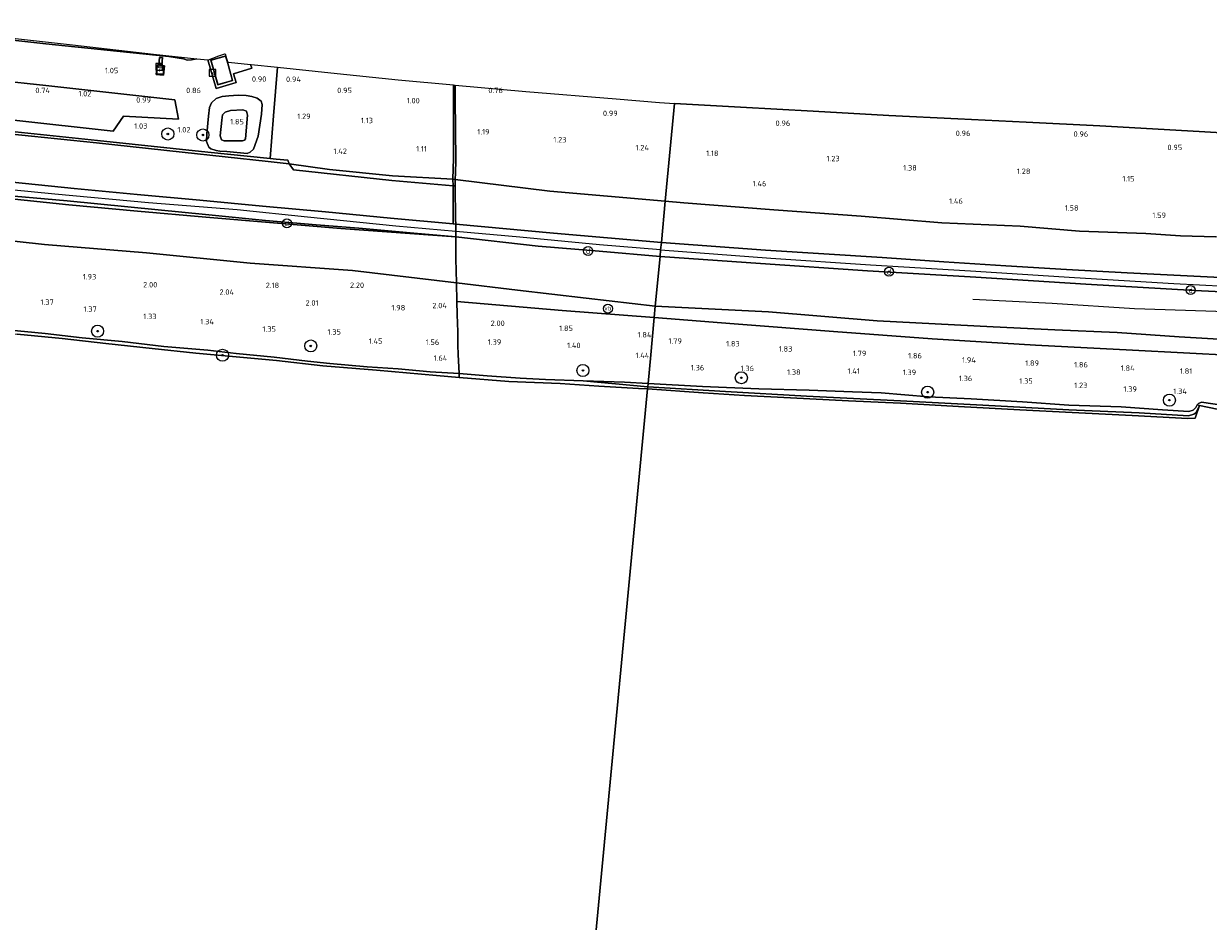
# Model space of a CAD drawing. Extents: x 126429 to 133038, y 413091 to 414846.
# Tile 202 of 256: x 130044 to 130436, y 413576 to 413873. Entities that reach past the tile are written whole.
import ezdxf
from ezdxf.enums import TextEntityAlignment as Align
from ezdxf.lldxf.tags import DXFTag

# ---------------------------------------------------------------- set-up
doc = ezdxf.new("R2010")
doc.units = 0
for name, color, linetype, lineweight in [('B-ME-GR-BOOM-S', 90, 'Continuous', 25), ('B-ME-GR-GRAS-GV', 60, 'Continuous', 13), ('B-ME-GW-TALUD_KRUIN-G', 90, 'Continuous', 18), ('B-ME-GW-TALUD_TEEN-G', 90, 'Continuous', 18), ('B-ME-IE-MEUBILAIR_DIJKPAAL-S', 7, 'Continuous', 25), ('B-ME-IE-TERREINAFSCHEIDING_DOORGANG-G', 210, 'Continuous', 18), ('B-ME-IE-TERREINAFSCHEIDING_KUNSTMATIG_HEKWERK-G', 20, 'IE-TERREINAFSCHEIDING-KUNSTMATIG', 18), ('B-ME-KG-GRENS_OPNAME-G', 210, 'KG-OPNAME', 18), ('B-ME-KG-KADASTRAAL_DAKRAND-G', 170, 'Continuous', 18), ('B-ME-OB-BEKLEDING_STEEN-GV', 30, 'Continuous', 18), ('B-ME-OB-BEKLEDING_STORTSTEEN-GV', 30, 'Continuous', 18), ('B-ME-OB-OEVERVOORZIENING-G', 7, 'Continuous', 18), ('B-ME-OG-BEBOUWING_NUTSGEBOUW-GV', 7, 'Continuous', 18), ('B-ME-OG-BREUKLIJN-G', 7, 'Continuous', 18), ('B-ME-OG-HOOGTEPUNT-S', 7, 'Continuous', 25), ('B-ME-OG-TERREIN_GROEN-GV', 7, 'Continuous', 18), ('B-ME-OG-WATER_RIVIER-GV', 130, 'Continuous', 18), ('B-ME-RI-GWA_KOLK-S', 30, 'Continuous', 25), ('B-ME-RI-GWA_RIOOLPUT-S', 30, 'Continuous', 25), ('B-ME-VH-VERHARDING_ASFALT-GV', 252, 'Continuous', 18), ('B-ME-VH-VERHARDING_BETON-GV', 252, 'Continuous', 18), ('B-ME-VH-VERHARDING_TEGEL-GV', 252, 'Continuous', 18), ('B-ME-VW-VERKEERSTEKEN_BORD-S', 7, 'Continuous', 25), ('B-ME-WH-WINTERBED-G', 150, 'WH-WINTERBED', 18)]:
    doc.layers.add(name, color=color, linetype=linetype, lineweight=lineweight)
doc.styles.add('NLCS-ISO', font='NLCS-ISO.ttf')
doc.styles.add('NLCS-ISO-ANNOTATIVE-T18', font='NLCS-ISO.ttf', dxfattribs={"height": 1.8})
doc.styles.get("Standard").update_dxf_attribs({"font": 'arial.ttf'})
doc.linetypes.add('IE-TERREINAFSCHEIDING-KUNSTMATIG', pattern='A,4,[82,NLCS.SHX,S=0.75,R=90,X=0,Y=0],4,-2', length=10)
tags = doc.linetypes.add('KG-OPNAME', pattern='A,5.5,-2,["O",Standard,S=1.8,R=0,X=-0.5,Y=-0.9],-2,5.5,-2,[5,NLCS.SHX,S=0.75,R=0,X=0,Y=0],-2', length=19).pattern_tags.tags
tags[6] = DXFTag(74, 10)
tags = doc.linetypes.add('WH-WINTERBED', pattern='A,6,-3.5,["WB",Standard,S=1.8,R=0,X=-1.5,Y=-0.9],-3.5,6,-3.5,6,-3.5,6,-3.5,6,-3.5', length=51).pattern_tags.tags
tags[6] = DXFTag(74, 10)

# ---------------------------------------------------------------- blocks, each defined once
blk = doc.blocks.new('SAL-HOOGTELABEL-SO')
at = {"color": 0, "linetype": 'ByBlock', "lineweight": -2, "style": 'NLCS-ISO-ANNOTATIVE-T18'}
blk.add_attdef('HOOGTE', text='', height=1.8, dxfattribs=at).set_placement((2.79, 0), align=Align.RIGHT)
blk = doc.blocks.new('SGR-BOOM_01-SO')
at = {"linetype": 'ByBlock', "lineweight": 18}
h = blk.add_hatch(color=0, dxfattribs=at)
h.dxf.hatch_style = 1
edge = h.paths.add_edge_path()
edge.add_arc((0, 0), 0.25, 0, 360)
at = {"color": 0, "linetype": 'ByBlock', "lineweight": 18}
for radius in [2, 0.25]:
    blk.add_circle((0, 0), radius, dxfattribs=at)
blk = doc.blocks.new('SIE-WEG_PAAL_VERKEERSBORD-SO')
at = {"color": 0, "linetype": 'ByBlock', "lineweight": 18}
blk.add_circle((0, 0), 1.5, dxfattribs=at)
at = {"color": 0, "linetype": 'ByBlock', "lineweight": 18, "style": 'NLCS-ISO'}
blk.add_text('vb', height=1.5, dxfattribs=at).set_placement((0, 0.13), align=Align.MIDDLE_CENTER)
blk = doc.blocks.new('SIE-DIJKPAAL-SO')
at = {"color": 0, "linetype": 'ByBlock', "lineweight": 18}
blk.add_circle((0, 0), 1.5, dxfattribs=at)
at = {"color": 0, "linetype": 'ByBlock', "lineweight": 18, "style": 'NLCS-ISO'}
blk.add_text('d', height=1.8, dxfattribs=at).set_placement((0, 0), align=Align.MIDDLE_CENTER)
blk = doc.blocks.new('SRI-PUT_INSPECTIEPUT_RIOOLPUT-SO')
at = {"color": 0, "linetype": 'ByBlock', "lineweight": 18}
blk.add_lwpolyline([(-1.12, -1.12), (1.12, -1.12), (1.12, 1.12), (-1.12, 1.12)], close=True, dxfattribs=at)
at = {"color": 0, "linetype": 'ByBlock', "lineweight": 18, "style": 'NLCS-ISO'}
blk.add_text('r', height=1.5, dxfattribs=at).set_placement((0, 0.28), align=Align.MIDDLE_CENTER)
blk = doc.blocks.new('SRI-KOLK-SO')
at = {"color": 0, "linetype": 'ByBlock', "lineweight": 18}
blk.add_lwpolyline([(-1.125, -1.125), (1.125, -1.125), (1.125, 1.125), (-1.125, 1.125)], close=True, dxfattribs=at)
at = {"color": 0, "linetype": 'ByBlock', "lineweight": 18, "style": 'NLCS-ISO'}
blk.add_text('k', height=1.5, dxfattribs=at).set_placement((0, 0), align=Align.MIDDLE_CENTER)

msp = doc.modelspace()

# ---------------------------------------------------------------- linework, layer by layer
at = {"layer": 'B-ME-GR-GRAS-GV'}
for points in [[(130030.341, 413868.598, 0.866), (130051.364, 413866.362, 0.868), (130071.758, 413864.257, 0.845), (130092.152, 413862.152, 0.821), (130097.006, 413861.362, 0.728), (130098.209, 413860.91, 0.747), (130099.618, 413861.003, 0.733), (130101.398, 413861.401, 0.747), (130105.074, 413861.017, 0.824), (130107.833, 413851.568, 0.929), (130114.477, 413853.558, 0.942), (130113.595, 413856.44, 0.967), (130119.608, 413858.236, 0.979), (130119.241, 413859.54, 0.981), (130119.359, 413859.528, 0.914), (130128.099, 413858.616, 0.9), (130126.831, 413842.461, 0.928), (130125.753, 413828.317, 1.091), (130105.021, 413830.404, 1.058), (130068.558, 413834.296, 0.988), (130032.725, 413838.08, 0.988)], [(130040.775, 413841.08, 0.98), (130073.732, 413837.456, 0.975), (130077.158, 413842.426, 0.944), (130095.356, 413841.377, 0.891), (130094.166, 413847.78, 0.919), (130051.398, 413852.564, 0.919), (130018.382, 413856.063, 0.896)], [(130438.928, 413802.453, 1.727), (130427.302, 413802.775, 1.723), (130415.814, 413803.543, 1.763), (130393.84, 413804.327, 1.871), (130374.103, 413805.995, 1.812), (130348.185, 413807.014, 1.79), (130321.428, 413809.308, 1.785), (130292.519, 413811.31, 1.781), (130262.723, 413813.633, 1.835), (130256.585, 413814.267, 1.648), (130259.654, 413846.622, 0.765), (130281.529, 413845.373, 0.956), (130305.547, 413844.007, 0.885), (130330.599, 413842.582, 0.938), (130353.475, 413841.482, 0.898), (130376.072, 413840.409, 0.912), (130400.541, 413839.16, 0.898), (130429.541, 413837.507, 0.862), (130458.21, 413835.873, 0.871)], [(130040.385, 413820.473, 6.239), (130060.812, 413818.395, 6.239), (130081.613, 413816.472, 6.274), (130102.415, 413814.549, 6.309), (130123.217, 413812.607, 6.344), (130144.019, 413810.666, 6.379), (130165.59, 413808.624, 6.335), (130186.272, 413806.666, 6.292), (130187.162, 413806.582, 6.29), (130187.167, 413806.288, 6.37), (130187.189, 413804.133, 6.374), (130187.256, 413802.396, 6.384), (130173.268, 413803.674, 6.259), (130155.025, 413805.273, 6.359), (130140.989, 413806.359, 6.372), (130124.202, 413807.87, 6.384), (130104.325, 413809.811, 6.234), (130088.61, 413811.387, 6.322), (130058.418, 413814.316, 6.284), (130033.262, 413816.593, 6.272)], [(130449.281, 413788.445, 6.41), (130409.607, 413790.449, 6.428), (130389.472, 413791.636, 6.417), (130369.338, 413792.823, 6.405), (130348.908, 413794.175, 6.439), (130328.479, 413795.527, 6.472), (130289.789, 413797.947, 6.432), (130255.282, 413800.527, 6.356), (130256.585, 413814.267, 1.648), (130262.723, 413813.633, 1.835), (130292.519, 413811.31, 1.781), (130321.428, 413809.308, 1.785), (130348.185, 413807.014, 1.79), (130374.103, 413805.995, 1.812), (130393.84, 413804.327, 1.871), (130415.814, 413803.543, 1.763), (130427.302, 413802.775, 1.723), (130438.928, 413802.453, 1.727)], [(130016.617, 413803.652, 2.387), (130050.96, 413799.855, 2.35), (130084.795, 413797.064, 2.331), (130119.081, 413793.635, 2.51), (130152.938, 413791.288, 2.598), (130187.443, 413787.199, 2.431), (130187.581, 413780.988, 2.015), (130187.668, 413776.703, 1.899), (130187.825, 413770.927, 1.653), (130187.9, 413766.523, 1.485), (130187.953, 413763.385, 1.365), (130188.292, 413757.165, 1.234), (130178.701, 413757.709, 1.346), (130168.159, 413758.7, 1.296), (130157.805, 413759.358, 1.271), (130145.454, 413760.408, 1.234), (130138.075, 413761.229, 1.321), (130126.98, 413762.546, 1.359), (130114.414, 413763.804, 1.284), (130105.012, 413764.893, 1.284), (130090.534, 413766.132, 1.234), (130076.687, 413767.762, 1.184), (130063.438, 413768.972, 1.084), (130051.125, 413770.352, 1.209), (130038.628, 413771.587, 1.209)], [(130468.033, 413782.9, 6.428), (130431.969, 413784.619, 6.365), (130395.856, 413786.779, 6.45), (130359.504, 413789.025, 6.405), (130323.602, 413791.183, 6.414), (130288.155, 413793.528, 6.549), (130254.841, 413795.873, 6.3), (130255.047, 413798.048, 6.314), (130255.282, 413800.527, 6.356), (130289.789, 413797.947, 6.432), (130328.479, 413795.527, 6.472), (130348.908, 413794.175, 6.439), (130369.338, 413792.823, 6.405), (130389.472, 413791.636, 6.417), (130409.607, 413790.449, 6.428), (130449.281, 413788.445, 6.41)], [(130447.5, 413768.048, 2.193), (130426.847, 413769.284, 2.272), (130406.287, 413770.678, 2.163), (130385.615, 413771.618, 2.209), (130365.193, 413772.624, 2.242), (130326.785, 413774.545, 2.189), (130290.799, 413777.537, 2.216), (130253.286, 413779.488, 2.122), (130254.841, 413795.873, 6.3), (130288.155, 413793.528, 6.549), (130323.602, 413791.183, 6.414), (130359.504, 413789.025, 6.405), (130395.856, 413786.779, 6.45), (130431.969, 413784.619, 6.365), (130468.033, 413782.9, 6.428)], [(130445.136, 413763.068, 2.207), (130411.312, 413764.824, 2.189), (130379.248, 413766.483, 2.193), (130344.969, 413768.615, 2.198), (130312.256, 413771.081, 2.193), (130279.416, 413773.636, 2.171), (130252.924, 413775.662, 1.946), (130253.286, 413779.488, 2.122), (130290.799, 413777.537, 2.216), (130326.785, 413774.545, 2.189), (130365.193, 413772.624, 2.242), (130385.615, 413771.618, 2.209), (130406.287, 413770.678, 2.163), (130426.847, 413769.284, 2.272), (130447.5, 413768.048, 2.193)], [(130440.158, 413746.768, 1.213), (130434.937, 413747.589, 1.175), (130434.156, 413747.692, 1.188), (130433.217, 413747.239, 1.175), (130432.811, 413746.732, 1.188), (130432.379, 413745.874, 1.225), (130431.48, 413745.045, 1.288), (130430.021, 413744.511, 1.138), (130421.246, 413745.058, 1.3), (130407.546, 413746.069, 1.25), (130390.306, 413746.619, 1.2), (130374.89, 413747.716, 1.25), (130357.904, 413748.707, 1.263), (130343.739, 413749.418, 1.288), (130328.047, 413750.703, 1.3), (130318.558, 413751.1, 1.388), (130304.199, 413751.613, 1.363), (130287.618, 413752.044, 1.15), (130268.956, 413752.868, 1.121), (130250.873, 413753.866, 1.11), (130251.755, 413763.338, 1.332), (130252.221, 413768.26, 1.709), (130252.924, 413775.662, 1.946), (130279.416, 413773.636, 2.171), (130312.256, 413771.081, 2.193), (130344.969, 413768.615, 2.198), (130379.248, 413766.483, 2.193), (130411.312, 413764.824, 2.189), (130445.136, 413763.068, 2.207)], [(130439.372, 413745.354, 0.9), (130433.546, 413746.529, 0.9), (130432.811, 413746.732, 1.188), (130433.217, 413747.239, 1.175), (130434.156, 413747.692, 1.188), (130434.937, 413747.589, 1.175), (130440.158, 413746.768, 1.213)]]:
    msp.add_polyline3d(points, dxfattribs=at)
for points in [[(130088.795, 413859.441, 1.258), (130089.847, 413859.353, 1.23), (130090.048, 413861.757, 0.831), (130088.995, 413861.844, 0.826)], [(130087.944, 413856.176, 1.495), (130090.36, 413855.927, 1.504), (130090.685, 413859.086, 1.495), (130088.27, 413859.335, 1.495)], [(130186.403, 413828.367, 1.037), (130186.233, 413821.465, 1.352), (130166.266, 413822.655, 1.421), (130145.361, 413824.659, 1.518), (130132.014, 413826.63, 1.348), (130131.554, 413827.767, 1.342), (130127.64, 413828.182, 1.281), (130125.753, 413828.317, 1.091), (130126.831, 413842.461, 0.928), (130128.099, 413858.616, 0.9), (130145.833, 413856.767, 0.896), (130168.12, 413854.443, 0.821), (130186.445, 413852.736, 0.749)], [(130187.051, 413823.643, 1.221), (130187.01, 413821.393, 1.349), (130186.233, 413821.465, 1.352), (130186.403, 413828.367, 1.037), (130186.445, 413852.736, 0.749), (130186.965, 413852.688, 0.747), (130187.028, 413848.112, 0.817), (130187.192, 413827.667, 1.114)], [(130259.654, 413846.622, 0.765), (130256.585, 413814.267, 1.648), (130218.392, 413817.555, 1.602), (130187.01, 413821.393, 1.349), (130187.051, 413823.643, 1.221), (130187.192, 413827.667, 1.114), (130187.028, 413848.112, 0.817), (130186.965, 413852.688, 0.747), (130210.423, 413850.597, 0.779), (130240.354, 413848.097, 0.775), (130254.717, 413846.918, 0.793)], [(130105.268, 413842.359, 0.84), (130104.709, 413836.559, 0.858), (130104.635, 413833.998, 0.868), (130105.36, 413832.075, 0.937), (130106.014, 413831.597, 0.988), (130107.84, 413830.972, 1.04), (130109.029, 413830.816, 1.119), (130111.339, 413830.617, 1.156), (130118.141, 413830.036, 1.142), (130119.134, 413830.407, 1.133), (130120.176, 413831.436, 1.114), (130121.717, 413835.746, 1.016), (130122.814, 413843.063, 0.891), (130123.105, 413846.228, 0.854), (130122.768, 413847.381, 0.831), (130121.433, 413848.355, 0.817), (130119.635, 413848.929, 0.831), (130117.781, 413849.164, 0.831), (130115.131, 413849.275, 0.84), (130112.007, 413849.123, 0.849), (130109.78, 413848.88, 0.844), (130107.819, 413848.196, 0.844), (130106.281, 413846.771, 0.844), (130105.595, 413845.217, 0.84)], [(130123.105, 413846.228, 0.854), (130122.814, 413843.063, 0.891), (130121.717, 413835.746, 1.016), (130120.176, 413831.436, 1.114), (130119.134, 413830.407, 1.133), (130118.141, 413830.036, 1.142), (130111.339, 413830.617, 1.156), (130109.029, 413830.816, 1.119), (130107.84, 413830.972, 1.04), (130106.014, 413831.597, 0.988), (130105.36, 413832.075, 0.937), (130104.635, 413833.998, 0.868), (130104.709, 413836.559, 0.858), (130105.268, 413842.359, 0.84), (130105.595, 413845.217, 0.84), (130106.281, 413846.771, 0.844), (130107.819, 413848.196, 0.844), (130109.78, 413848.88, 0.844), (130112.007, 413849.123, 0.849), (130115.131, 413849.275, 0.84), (130117.781, 413849.164, 0.831), (130119.635, 413848.929, 0.831), (130121.433, 413848.355, 0.817), (130122.768, 413847.381, 0.831)], [(130117.207, 413834.439, 1.727), (130116.541, 413834.209, 1.732), (130114.825, 413834.23, 1.727), (130111.42, 413834.213, 1.63), (130110.426, 413834.22, 1.63), (130109.634, 413834.576, 1.639), (130109.184, 413835.861, 1.658), (130109.67, 413841.048, 1.676), (130109.887, 413842.815, 1.676), (130110.775, 413843.747, 1.681), (130112.612, 413844.21, 1.681), (130116.681, 413844.434, 1.695), (130117.863, 413844.002, 1.69), (130118.157, 413842.699, 1.686), (130117.482, 413834.824, 1.727)], [(130110.426, 413834.22, 1.63), (130111.42, 413834.213, 1.63), (130114.825, 413834.23, 1.727), (130116.541, 413834.209, 1.732), (130117.207, 413834.439, 1.727), (130117.482, 413834.824, 1.727), (130118.157, 413842.699, 1.686), (130117.863, 413844.002, 1.69), (130116.681, 413844.434, 1.695), (130112.612, 413844.21, 1.681), (130110.775, 413843.747, 1.681), (130109.887, 413842.815, 1.676), (130109.67, 413841.048, 1.676), (130109.184, 413835.861, 1.658), (130109.634, 413834.576, 1.639)], [(130131.554, 413827.767, 1.342), (130132.014, 413826.63, 1.348), (130124.989, 413827.364, 1.258), (130096.589, 413830.444, 1.151), (130068.19, 413833.524, 1.044), (130046.647, 413835.742, 1.028), (130025.104, 413837.96, 1.012), (130001.087, 413840.473, 1.122), (130000, 413840.5867, 1.127), (130000, 413841.5574, 1.0663), (130032.725, 413838.08, 0.988), (130068.558, 413834.296, 0.988), (130105.021, 413830.404, 1.058), (130125.753, 413828.317, 1.091), (130127.64, 413828.182, 1.281)], [(130186.312, 413819.343, 1.899), (130186.272, 413806.666, 6.292), (130165.59, 413808.624, 6.335), (130144.019, 413810.666, 6.379), (130123.217, 413812.607, 6.344), (130102.415, 413814.549, 6.309), (130081.613, 413816.472, 6.274), (130060.812, 413818.395, 6.239), (130040.385, 413820.473, 6.239), (130019.959, 413822.551, 6.239), (130000, 413824.7696, 6.2459), (130000, 413840.5867, 1.127), (130001.087, 413840.473, 1.122), (130025.104, 413837.96, 1.012), (130046.647, 413835.742, 1.028), (130068.19, 413833.524, 1.044), (130096.589, 413830.444, 1.151), (130124.989, 413827.364, 1.258), (130132.014, 413826.63, 1.348), (130133.436, 413824.617, 1.941), (130166.028, 413821.061, 2.015)], [(130186.233, 413821.465, 1.352), (130186.312, 413819.343, 1.899), (130166.028, 413821.061, 2.015), (130133.436, 413824.617, 1.941), (130132.014, 413826.63, 1.348), (130145.361, 413824.659, 1.518), (130166.266, 413822.655, 1.421)], [(130187.006, 413821.191, 1.36), (130187.026, 413819.283, 1.895), (130186.312, 413819.343, 1.899), (130186.233, 413821.465, 1.352), (130187.01, 413821.393, 1.349)], [(130256.585, 413814.267, 1.648), (130255.282, 413800.527, 6.356), (130219.558, 413803.643, 6.37), (130187.162, 413806.582, 6.29), (130187.137, 413808.205, 5.854), (130187.026, 413819.283, 1.895), (130187.006, 413821.191, 1.36), (130187.01, 413821.393, 1.349), (130218.392, 413817.555, 1.602)], [(130173.268, 413803.674, 6.259), (130187.256, 413802.396, 6.384), (130149.164, 413805.194, 6.212), (130126.805, 413807.038, 6.214), (130104.446, 413808.882, 6.216), (130081.723, 413810.924, 6.188), (130059.001, 413812.967, 6.16), (130036.794, 413815.296, 6.149), (130014.587, 413817.626, 6.137), (130000, 413819.2561, 6.1417), (130000, 413820.3648, 6.2526), (130005.397, 413819.797, 6.284), (130022.074, 413817.81, 6.147), (130033.262, 413816.593, 6.272), (130058.418, 413814.316, 6.284), (130088.61, 413811.387, 6.322), (130104.325, 413809.811, 6.234), (130124.202, 413807.87, 6.384), (130140.989, 413806.359, 6.372), (130155.025, 413805.273, 6.359)], [(130187.245, 413795.091, 4.399), (130187.443, 413787.199, 2.431), (130152.938, 413791.288, 2.598), (130119.081, 413793.635, 2.51), (130084.795, 413797.064, 2.331), (130050.96, 413799.855, 2.35), (130016.617, 413803.652, 2.387), (130000, 413805.2066, 2.3161), (130000, 413819.2561, 6.1417), (130014.587, 413817.626, 6.137), (130036.794, 413815.296, 6.149), (130059.001, 413812.967, 6.16), (130081.723, 413810.924, 6.188), (130104.446, 413808.882, 6.216), (130126.805, 413807.038, 6.214), (130149.164, 413805.194, 6.212), (130187.256, 413802.396, 6.384)], [(130187.137, 413808.205, 5.854), (130187.162, 413806.582, 6.29), (130186.272, 413806.666, 6.292), (130186.312, 413819.343, 1.899), (130187.026, 413819.283, 1.895)], [(130255.047, 413798.048, 6.314), (130254.841, 413795.873, 6.3), (130234.678, 413797.62, 6.305), (130214.515, 413799.367, 6.309), (130187.256, 413802.396, 6.384), (130187.189, 413804.133, 6.374), (130187.167, 413806.288, 6.37), (130187.162, 413806.582, 6.29), (130219.558, 413803.643, 6.37), (130255.282, 413800.527, 6.356)], [(130254.841, 413795.873, 6.3), (130253.286, 413779.488, 2.122), (130230.433, 413782.098, 2.323), (130207.627, 413784.788, 2.298), (130187.443, 413787.199, 2.431), (130187.245, 413795.091, 4.399), (130187.256, 413802.396, 6.384), (130214.515, 413799.367, 6.309), (130234.678, 413797.62, 6.305)], [(130253.286, 413779.488, 2.122), (130252.924, 413775.662, 1.946), (130222.421, 413778.037, 1.988), (130187.581, 413780.988, 2.015), (130187.443, 413787.199, 2.431), (130207.627, 413784.788, 2.298), (130230.433, 413782.098, 2.323)], [(130251.755, 413763.338, 1.332), (130250.873, 413753.866, 1.11), (130243.081, 413754.289, 1.121), (130229.411, 413754.732, 1.134), (130216.925, 413755.123, 1.259), (130208.55, 413755.548, 1.271), (130197.63, 413756.385, 1.284), (130188.292, 413757.165, 1.234), (130187.953, 413763.385, 1.365), (130187.9, 413766.523, 1.485), (130187.825, 413770.927, 1.653), (130187.668, 413776.703, 1.899), (130187.581, 413780.988, 2.015), (130222.421, 413778.037, 1.988), (130252.924, 413775.662, 1.946), (130252.221, 413768.26, 1.709)]]:
    msp.add_polyline3d(points, close=True, dxfattribs=at)
at = {"layer": 'B-ME-GW-TALUD_KRUIN-G'}
msp.add_polyline3d([(130116.681, 413844.434, 1.695), (130112.612, 413844.21, 1.681), (130110.775, 413843.747, 1.681), (130109.887, 413842.815, 1.676), (130109.67, 413841.048, 1.676), (130109.184, 413835.861, 1.658), (130109.634, 413834.576, 1.639), (130110.426, 413834.22, 1.63), (130111.42, 413834.213, 1.63), (130114.825, 413834.23, 1.727), (130116.541, 413834.209, 1.732), (130117.207, 413834.439, 1.727), (130117.482, 413834.824, 1.727), (130118.157, 413842.699, 1.686), (130117.863, 413844.002, 1.69)], close=True, dxfattribs=at)
for points in [[(130186.272, 413806.666, 6.292), (130165.59, 413808.624, 6.335), (130144.019, 413810.666, 6.379), (130123.217, 413812.607, 6.344), (130102.415, 413814.549, 6.309), (130081.613, 413816.472, 6.274), (130060.812, 413818.395, 6.239), (130040.385, 413820.473, 6.239), (130019.959, 413822.551, 6.239), (130000, 413824.7696, 6.2459)], [(130187.256, 413802.396, 6.384), (130149.164, 413805.194, 6.212), (130126.805, 413807.038, 6.214), (130104.446, 413808.882, 6.216), (130081.723, 413810.924, 6.188), (130059.001, 413812.967, 6.16), (130036.794, 413815.296, 6.149), (130014.587, 413817.626, 6.137), (130000, 413819.2561, 6.1417)], [(130186.272, 413806.666, 6.292), (130187.162, 413806.582, 6.29)], [(130255.282, 413800.527, 6.356), (130219.558, 413803.643, 6.37), (130187.162, 413806.582, 6.29)], [(130254.841, 413795.873, 6.3), (130234.678, 413797.62, 6.305), (130214.515, 413799.367, 6.309), (130187.256, 413802.396, 6.384)], [(130255.282, 413800.527, 6.356), (130289.789, 413797.947, 6.432), (130328.479, 413795.527, 6.472), (130348.908, 413794.175, 6.439), (130369.338, 413792.823, 6.405), (130389.472, 413791.636, 6.417), (130409.607, 413790.449, 6.428), (130449.281, 413788.445, 6.41), (130470.099, 413787.416, 6.39), (130490.917, 413786.388, 6.369), (130529.172, 413785.067, 6.507), (130566.339, 413784.314, 6.391), (130599.86, 413783.683, 6.415), (130607.626, 413783.569, 6.378)], [(130607.023, 413778.446, 6.351), (130568.415, 413779.111, 6.392), (130535.928, 413780.058, 6.36), (130502.309, 413781.268, 6.405), (130468.033, 413782.9, 6.428), (130431.969, 413784.619, 6.365), (130395.856, 413786.779, 6.45), (130359.504, 413789.025, 6.405), (130323.602, 413791.183, 6.414), (130288.155, 413793.528, 6.549), (130254.841, 413795.873, 6.3)], [(130250.873, 413753.866, 1.11), (130243.081, 413754.289, 1.121), (130229.411, 413754.732, 1.134), (130216.925, 413755.123, 1.259), (130208.55, 413755.548, 1.271), (130197.63, 413756.385, 1.284), (130188.292, 413757.165, 1.234), (130178.701, 413757.709, 1.346), (130168.159, 413758.7, 1.296), (130157.805, 413759.358, 1.271), (130145.454, 413760.408, 1.234), (130138.075, 413761.229, 1.321), (130126.98, 413762.546, 1.359), (130114.414, 413763.804, 1.284), (130105.012, 413764.893, 1.284), (130090.534, 413766.132, 1.234), (130076.687, 413767.762, 1.184), (130063.438, 413768.972, 1.084), (130051.125, 413770.352, 1.209), (130038.628, 413771.587, 1.209)], [(130440.158, 413746.768, 1.213), (130434.937, 413747.589, 1.175), (130434.156, 413747.692, 1.188), (130433.217, 413747.239, 1.175), (130432.811, 413746.732, 1.188), (130432.379, 413745.874, 1.225), (130431.48, 413745.045, 1.288), (130430.021, 413744.511, 1.138), (130421.246, 413745.058, 1.3), (130407.546, 413746.069, 1.25), (130390.306, 413746.619, 1.2), (130374.89, 413747.716, 1.25), (130357.904, 413748.707, 1.263), (130343.739, 413749.418, 1.288), (130328.047, 413750.703, 1.3), (130318.558, 413751.1, 1.388), (130304.199, 413751.613, 1.363), (130287.618, 413752.044, 1.15), (130268.956, 413752.868, 1.121), (130250.873, 413753.866, 1.11)]]:
    msp.add_polyline3d(points, dxfattribs=at)
at = {"layer": 'B-ME-GW-TALUD_TEEN-G'}
msp.add_polyline3d([(130115.131, 413849.275, 0.84), (130112.007, 413849.123, 0.849), (130109.78, 413848.88, 0.844), (130107.819, 413848.196, 0.844), (130106.281, 413846.771, 0.844), (130105.595, 413845.217, 0.84), (130105.268, 413842.359, 0.84), (130104.709, 413836.559, 0.858), (130104.635, 413833.998, 0.868), (130105.36, 413832.075, 0.937), (130106.014, 413831.597, 0.988), (130107.84, 413830.972, 1.04), (130109.029, 413830.816, 1.119), (130111.339, 413830.617, 1.156), (130118.141, 413830.036, 1.142), (130119.134, 413830.407, 1.133), (130120.176, 413831.436, 1.114), (130121.717, 413835.746, 1.016), (130122.814, 413843.063, 0.891), (130123.105, 413846.228, 0.854), (130122.768, 413847.381, 0.831), (130121.433, 413848.355, 0.817), (130119.635, 413848.929, 0.831), (130117.781, 413849.164, 0.831)], close=True, dxfattribs=at)
for points in [[(130256.585, 413814.267, 1.648), (130218.392, 413817.555, 1.602), (130187.01, 413821.393, 1.349), (130186.233, 413821.465, 1.352), (130166.266, 413822.655, 1.421), (130145.361, 413824.659, 1.518), (130132.014, 413826.63, 1.348), (130124.989, 413827.364, 1.258), (130096.589, 413830.444, 1.151), (130068.19, 413833.524, 1.044), (130046.647, 413835.742, 1.028), (130025.104, 413837.96, 1.012), (130001.087, 413840.473, 1.122), (130000, 413840.5867, 1.127)], [(130609.531, 413799.777, 1.741), (130588.905, 413799.658, 1.695), (130571.433, 413799.617, 1.698), (130555.396, 413799.002, 1.687), (130542.336, 413799.331, 1.678), (130527.218, 413798.941, 1.66), (130513.296, 413799.55, 1.669), (130501.23, 413800.178, 1.646), (130483.934, 413801.031, 1.687), (130471.79, 413801.306, 1.687), (130458.252, 413801.6, 1.687), (130438.928, 413802.453, 1.727), (130427.302, 413802.775, 1.723), (130415.814, 413803.543, 1.763), (130393.84, 413804.327, 1.871), (130374.103, 413805.995, 1.812), (130348.185, 413807.014, 1.79), (130321.428, 413809.308, 1.785), (130292.519, 413811.31, 1.781), (130262.723, 413813.633, 1.835), (130256.585, 413814.267, 1.648)], [(130000, 413805.2066, 2.3161), (130016.617, 413803.652, 2.387), (130050.96, 413799.855, 2.35), (130084.795, 413797.064, 2.331), (130119.081, 413793.635, 2.51), (130152.938, 413791.288, 2.598), (130187.443, 413787.199, 2.431), (130207.627, 413784.788, 2.298), (130230.433, 413782.098, 2.323), (130253.286, 413779.488, 2.122)], [(130253.286, 413779.488, 2.122), (130290.799, 413777.537, 2.216), (130326.785, 413774.545, 2.189), (130365.193, 413772.624, 2.242), (130385.615, 413771.618, 2.209), (130406.287, 413770.678, 2.163), (130426.847, 413769.284, 2.272), (130447.5, 413768.048, 2.193), (130487.444, 413766.409, 2.231), (130527.117, 413764.905, 2.212), (130561.729, 413763.61, 2.321), (130597.621, 413762.381, 2.467), (130605.084, 413762.487, 2.449)]]:
    msp.add_polyline3d(points, dxfattribs=at)
at = {"layer": 'B-ME-IE-TERREINAFSCHEIDING_DOORGANG-G'}
for points in [[(130127.64, 413828.182, 1.281), (130131.554, 413827.767, 1.342)], [(130187.051, 413823.643, 1.221), (130187.192, 413827.667, 1.114)], [(130187.256, 413802.396, 6.384), (130187.189, 413804.133, 6.374), (130187.167, 413806.288, 6.37)], [(130187.668, 413776.703, 1.899), (130187.581, 413780.988, 2.015)]]:
    msp.add_polyline3d(points, dxfattribs=at)
at = {"layer": 'B-ME-IE-TERREINAFSCHEIDING_KUNSTMATIG_HEKWERK-G'}
for points in [[(130000, 413841.5574, 1.0663), (130032.725, 413838.08, 0.988), (130068.558, 413834.296, 0.988), (130105.021, 413830.404, 1.058), (130125.753, 413828.317, 1.091), (130126.831, 413842.461, 0.928), (130128.099, 413858.616, 0.9)], [(130186.445, 413852.736, 0.749), (130186.403, 413828.367, 1.037), (130186.233, 413821.465, 1.352), (130186.312, 413819.343, 1.899), (130186.272, 413806.666, 6.292)], [(130187.192, 413827.667, 1.114), (130187.028, 413848.112, 0.817), (130186.965, 413852.688, 0.747)], [(130125.753, 413828.317, 1.091), (130127.64, 413828.182, 1.281)], [(130131.554, 413827.767, 1.342), (130132.014, 413826.63, 1.348), (130133.436, 413824.617, 1.941), (130166.028, 413821.061, 2.015), (130186.312, 413819.343, 1.899), (130187.026, 413819.283, 1.895)], [(130187.167, 413806.288, 6.37), (130187.162, 413806.582, 6.29), (130187.137, 413808.205, 5.854), (130187.026, 413819.283, 1.895), (130187.006, 413821.191, 1.36), (130187.01, 413821.393, 1.349), (130187.051, 413823.643, 1.221)], [(130000, 413820.3648, 6.2526), (130005.397, 413819.797, 6.284), (130022.074, 413817.81, 6.147), (130033.262, 413816.593, 6.272), (130058.418, 413814.316, 6.284), (130088.61, 413811.387, 6.322), (130104.325, 413809.811, 6.234), (130124.202, 413807.87, 6.384), (130140.989, 413806.359, 6.372), (130155.025, 413805.273, 6.359), (130173.268, 413803.674, 6.259), (130187.256, 413802.396, 6.384)], [(130187.256, 413802.396, 6.384), (130187.245, 413795.091, 4.399), (130187.443, 413787.199, 2.431), (130187.581, 413780.988, 2.015), (130222.421, 413778.037, 1.988), (130252.924, 413775.662, 1.946)], [(130188.308, 413755.781, 0.9), (130188.292, 413757.165, 1.234), (130187.953, 413763.385, 1.365), (130187.9, 413766.523, 1.485), (130187.825, 413770.927, 1.653), (130187.668, 413776.703, 1.899)], [(130604.309, 413755.364, 2.099), (130580.434, 413756.403, 2.13), (130548.311, 413757.82, 2.108), (130514.059, 413759.571, 2.108), (130479.401, 413761.365, 2.157), (130445.136, 413763.068, 2.207), (130411.312, 413764.824, 2.189), (130379.248, 413766.483, 2.193), (130344.969, 413768.615, 2.198), (130312.256, 413771.081, 2.193), (130279.416, 413773.636, 2.171), (130252.924, 413775.662, 1.946)]]:
    msp.add_polyline3d(points, dxfattribs=at)
at = {"layer": 'B-ME-KG-GRENS_OPNAME-G'}
for points in [[(130000, 413873.0003, 0.879), (130016.329, 413871.066, 0.882), (130034.284, 413868.887, 0.882), (130060.237, 413865.953, 0.891), (130087.075, 413862.943, 0.849), (130101.398, 413861.401, 0.747), (130105.074, 413861.017, 0.824), (130105.294, 413860.994, 0.765), (130108.648, 413862.322, 0.71), (130110.65, 413862.993, 0.7), (130110.809, 413863.038, 0.752), (130111.617, 413860.335, 0.914), (130111.857, 413860.31, 0.984), (130119.241, 413859.54, 0.981), (130119.359, 413859.528, 0.914), (130128.099, 413858.616, 0.9), (130145.833, 413856.767, 0.896), (130168.12, 413854.443, 0.821), (130186.445, 413852.736, 0.749), (130186.965, 413852.688, 0.747), (130210.423, 413850.597, 0.779), (130240.354, 413848.097, 0.775), (130254.717, 413846.918, 0.793), (130259.654, 413846.622, 0.765)], [(130612.796, 413827.707, 0.925), (130601.068, 413828.006, 0.952), (130592.843, 413828.216, 0.943), (130576.516, 413829.091, 0.997), (130559.707, 413829.992, 0.925), (130532.913, 413831.427, 0.952), (130509.524, 413832.737, 0.943), (130485.473, 413834.271, 0.947), (130458.21, 413835.873, 0.871), (130429.541, 413837.507, 0.862), (130400.541, 413839.16, 0.898), (130376.072, 413840.409, 0.912), (130353.475, 413841.482, 0.898), (130330.599, 413842.582, 0.938), (130305.547, 413844.007, 0.885), (130281.529, 413845.373, 0.956), (130259.654, 413846.622, 0.765)]]:
    msp.add_polyline3d(points, dxfattribs=at)
at = {"layer": 'B-ME-KG-KADASTRAAL_DAKRAND-G'}
msp.add_polyline3d([(130108.428, 413852.848, 3.712), (130106.113, 413860.909, 3.707), (130110.899, 413862.224, 3.702), (130113.198, 413854.218, 3.721)], close=True, dxfattribs=at)
at = {"layer": 'B-ME-OB-BEKLEDING_STEEN-GV'}
msp.add_polyline3d([(130038.628, 413771.587, 1.209), (130051.125, 413770.352, 1.209), (130063.438, 413768.972, 1.084), (130076.687, 413767.762, 1.184), (130090.534, 413766.132, 1.234), (130105.012, 413764.893, 1.284), (130114.414, 413763.804, 1.284), (130126.98, 413762.546, 1.359), (130138.075, 413761.229, 1.321), (130145.454, 413760.408, 1.234), (130157.805, 413759.358, 1.271), (130168.159, 413758.7, 1.296), (130178.701, 413757.709, 1.346), (130188.292, 413757.165, 1.234), (130188.308, 413755.781, 0.9), (130180.806, 413756.484, 0.9), (130160.926, 413758.255, 0.9), (130143.126, 413759.7, 0.9), (130127.8, 413761.407, 0.9), (130113.254, 413762.727, 0.9), (130101.109, 413763.877, 0.9), (130086.577, 413765.402, 0.9), (130071.308, 413767.108, 0.9), (130056.777, 413768.69, 0.9), (130041.938, 413770.208, 0.9)], dxfattribs=at)
for points in [[(130250.787, 413752.706, 1.014), (130250.709, 413752.046, 0.9), (130247.66, 413752.214, 0.9), (130234.563, 413752.933, 0.9), (130221.777, 413753.887, 0.9), (130204.728, 413754.536, 0.9), (130188.308, 413755.781, 0.9), (130188.292, 413757.165, 1.234), (130197.63, 413756.385, 1.284), (130208.55, 413755.548, 1.271), (130216.925, 413755.123, 1.259), (130229.411, 413754.732, 1.134)], [(130413.544, 413744.141, 1.039), (130429.867, 413743.075, 1.039), (130431.665, 413743.687, 1.039), (130432.309, 413744.111, 1.039), (130433.546, 413746.529, 0.9), (130432.102, 413742.296, 0.9), (130429.64, 413742.24, 0.9), (130411.289, 413743.289, 0.9), (130391.398, 413744.247, 0.9), (130374.059, 413745.133, 0.9), (130353.68, 413746.223, 0.9), (130334.521, 413747.307, 0.9), (130317.271, 413748.067, 0.9), (130298.088, 413749.139, 0.9), (130282.786, 413749.849, 0.9), (130269.161, 413750.773, 0.9), (130250.709, 413752.046, 0.9), (130250.787, 413752.706, 1.014), (130276.56, 413751.163, 1.014), (130303.335, 413749.651, 1.014), (130334.485, 413748.043, 1.064), (130361.729, 413746.615, 1.064), (130390.305, 413745.123, 1.039)]]:
    msp.add_polyline3d(points, close=True, dxfattribs=at)
at = {"layer": 'B-ME-OB-BEKLEDING_STORTSTEEN-GV'}
for points in [[(130250.873, 413753.866, 1.11), (130250.787, 413752.706, 1.014), (130229.411, 413754.732, 1.134), (130243.081, 413754.289, 1.121)], [(130421.246, 413745.058, 1.3), (130430.021, 413744.511, 1.138), (130431.48, 413745.045, 1.288), (130432.379, 413745.874, 1.225), (130432.811, 413746.732, 1.188), (130433.546, 413746.529, 0.9), (130432.309, 413744.111, 1.039), (130431.665, 413743.687, 1.039), (130429.867, 413743.075, 1.039), (130413.544, 413744.141, 1.039), (130390.305, 413745.123, 1.039), (130361.729, 413746.615, 1.064), (130334.485, 413748.043, 1.064), (130303.335, 413749.651, 1.014), (130276.56, 413751.163, 1.014), (130250.787, 413752.706, 1.014), (130250.873, 413753.866, 1.11), (130268.956, 413752.868, 1.121), (130287.618, 413752.044, 1.15), (130304.199, 413751.613, 1.363), (130318.558, 413751.1, 1.388), (130328.047, 413750.703, 1.3), (130343.739, 413749.418, 1.288), (130357.904, 413748.707, 1.263), (130374.89, 413747.716, 1.25), (130390.306, 413746.619, 1.2), (130407.546, 413746.069, 1.25)]]:
    msp.add_polyline3d(points, close=True, dxfattribs=at)
at = {"layer": 'B-ME-OB-OEVERVOORZIENING-G'}
for points in [[(130000, 413774.912, 0.9), (130009.636, 413773.645, 0.9), (130027.942, 413771.737, 0.9), (130041.938, 413770.208, 0.9), (130056.777, 413768.69, 0.9), (130071.308, 413767.108, 0.9), (130086.577, 413765.402, 0.9), (130101.109, 413763.877, 0.9), (130113.254, 413762.727, 0.9), (130127.8, 413761.407, 0.9), (130143.126, 413759.7, 0.9), (130160.926, 413758.255, 0.9), (130180.806, 413756.484, 0.9), (130188.308, 413755.781, 0.9), (130204.728, 413754.536, 0.9), (130221.777, 413753.887, 0.9), (130234.563, 413752.933, 0.9), (130247.66, 413752.214, 0.9), (130250.709, 413752.046, 0.9)], [(130250.709, 413752.046, 0.9), (130269.161, 413750.773, 0.9), (130282.786, 413749.849, 0.9), (130298.088, 413749.139, 0.9), (130317.271, 413748.067, 0.9), (130334.521, 413747.307, 0.9), (130353.68, 413746.223, 0.9), (130374.059, 413745.133, 0.9), (130391.398, 413744.247, 0.9), (130411.289, 413743.289, 0.9), (130429.64, 413742.24, 0.9), (130432.102, 413742.296, 0.9), (130433.546, 413746.529, 0.9), (130439.372, 413745.354, 0.9)]]:
    msp.add_polyline3d(points, dxfattribs=at)
at = {"layer": 'B-ME-OG-BEBOUWING_NUTSGEBOUW-GV'}
msp.add_polyline3d([(130113.26, 413854.184, 0.831), (130108.394, 413852.786, 0.779), (130106.051, 413860.944, 0.761), (130108.808, 413861.701, 0.748), (130110.742, 413862.233, 0.738), (130110.933, 413862.285, 0.738), (130111.528, 413860.214, 0.984), (130112.69, 413856.17, 0.965)], close=True, dxfattribs=at)
at = {"layer": 'B-ME-OG-BREUKLIJN-G'}
msp.add_polyline3d([(130358.466, 413781.736, 4.331), (130384.698, 413780.471, 4.256), (130411.971, 413778.633, 4.281), (130442.411, 413777.673, 4.443), (130471.745, 413777.366, 4.693), (130501.049, 413775.799, 4.581), (130525.823, 413773.885, 4.181), (130547.877, 413772.216, 3.856), (130568.834, 413771.177, 3.956), (130586.995, 413770.714, 4.093)], dxfattribs=at)
at = {"layer": 'B-ME-OG-TERREIN_GROEN-GV'}
msp.add_polyline3d([(130094.166, 413847.78, 0.919), (130095.356, 413841.377, 0.891), (130077.158, 413842.426, 0.944), (130073.732, 413837.456, 0.975), (130040.775, 413841.08, 0.98), (130007.818, 413844.705, 0.984), (130000, 413845.4612, 0.9801), (130000, 413858.0111, 0.8826), (130018.382, 413856.063, 0.896), (130051.398, 413852.564, 0.919)], close=True, dxfattribs=at)
at = {"layer": 'B-ME-OG-WATER_RIVIER-GV'}
for points in [[(130041.938, 413770.208, 0.9), (130056.777, 413768.69, 0.9), (130071.308, 413767.108, 0.9), (130086.577, 413765.402, 0.9), (130101.109, 413763.877, 0.9), (130113.254, 413762.727, 0.9), (130127.8, 413761.407, 0.9), (130143.126, 413759.7, 0.9), (130160.926, 413758.255, 0.9), (130180.806, 413756.484, 0.9), (130188.308, 413755.781, 0.9), (130204.728, 413754.536, 0.9), (130221.777, 413753.887, 0.9), (130234.563, 413752.933, 0.9), (130247.66, 413752.214, 0.9), (130250.709, 413752.046, 0.9), (130231.148, 413546.206, 0.9)], [(130231.148, 413546.206, 0.9), (130250.709, 413752.046, 0.9), (130269.161, 413750.773, 0.9), (130282.786, 413749.849, 0.9), (130298.088, 413749.139, 0.9), (130317.271, 413748.067, 0.9), (130334.521, 413747.307, 0.9), (130353.68, 413746.223, 0.9), (130374.059, 413745.133, 0.9), (130391.398, 413744.247, 0.9), (130411.289, 413743.289, 0.9), (130429.64, 413742.24, 0.9), (130432.102, 413742.296, 0.9), (130433.546, 413746.529, 0.9), (130439.372, 413745.354, 0.9)]]:
    msp.add_polyline3d(points, dxfattribs=at)
at = {"layer": 'B-ME-VH-VERHARDING_ASFALT-GV'}
msp.add_polyline3d([(130099.618, 413861.003, 0.733), (130098.209, 413860.91, 0.747), (130097.006, 413861.362, 0.728), (130092.152, 413862.152, 0.821), (130071.758, 413864.257, 0.845), (130051.364, 413866.362, 0.868), (130030.341, 413868.598, 0.866), (130009.318, 413870.834, 0.863), (130000, 413871.8799, 0.8612), (130000, 413873.0003, 0.879), (130016.329, 413871.066, 0.882), (130034.284, 413868.887, 0.882), (130060.237, 413865.953, 0.891), (130087.075, 413862.943, 0.849), (130101.398, 413861.401, 0.747)], close=True, dxfattribs=at)
at = {"layer": 'B-ME-VH-VERHARDING_BETON-GV'}
for points in [[(130110.809, 413863.038, 0.752), (130111.617, 413860.335, 0.914), (130111.857, 413860.31, 0.984), (130119.241, 413859.54, 0.981), (130119.608, 413858.236, 0.979), (130113.595, 413856.44, 0.967), (130114.477, 413853.558, 0.942), (130107.833, 413851.568, 0.929), (130105.074, 413861.017, 0.824), (130105.294, 413860.994, 0.765), (130108.648, 413862.322, 0.71), (130110.65, 413862.993, 0.7)], [(130108.808, 413861.701, 0.748), (130106.051, 413860.944, 0.761), (130108.394, 413852.786, 0.779), (130113.26, 413854.184, 0.831), (130112.69, 413856.17, 0.965), (130111.528, 413860.214, 0.984), (130110.933, 413862.285, 0.738), (130110.742, 413862.233, 0.738)], [(130090.685, 413859.086, 1.495), (130090.36, 413855.927, 1.504), (130087.944, 413856.176, 1.495), (130088.27, 413859.335, 1.495)]]:
    msp.add_polyline3d(points, close=True, dxfattribs=at)
at = {"layer": 'B-ME-VH-VERHARDING_TEGEL-GV'}
msp.add_polyline3d([(130090.048, 413861.757, 0.831), (130089.847, 413859.353, 1.23), (130088.795, 413859.441, 1.258), (130088.995, 413861.844, 0.826)], close=True, dxfattribs=at)
at = {"layer": 'B-ME-WH-WINTERBED-G'}
for points in [[(130255.047, 413798.048, 6.314), (130234.813, 413799.811, 6.332), (130208.399, 413802.272, 6.337), (130187.189, 413804.133, 6.374), (130167.328, 413805.917, 6.351), (130138.09, 413808.922, 6.379), (130114.804, 413811.343, 6.383), (130085.355, 413813.709, 6.304), (130054.349, 413816.529, 6.258), (130025.123, 413819.463, 6.23), (130000, 413822.2061, 6.2376)], [(130255.047, 413798.048, 6.314), (130291.548, 413795.298, 6.499), (130324.572, 413793.171, 6.472), (130357.682, 413791.095, 6.378), (130392.156, 413788.891, 6.378), (130425.083, 413786.971, 6.369), (130459.018, 413785.205, 6.387), (130494.594, 413783.505, 6.369), (130528.37, 413782.252, 6.405), (130563.068, 413781.085, 6.401), (130597.488, 413780.781, 6.392), (130607.293, 413780.738, 6.356)]]:
    msp.add_polyline3d(points, dxfattribs=at)

# ---------------------------------------------------------------- block references
at = {"layer": 'B-ME-GR-BOOM-S'}
for p in [(130091.811, 413836.472, 0.931), (130103.422, 413836.138, 0.918), (130068.547, 413771.157, 1.249), (130139.147, 413766.268, 1.225), (130109.907, 413763.194, 0.826), (130229.306, 413758.158, 1.1), (130281.782, 413755.731, 1.185), (130343.487, 413750.958, 1.27), (130423.572, 413748.331, 1.324)]:
    msp.add_blockref('SGR-BOOM_01-SO', p, dxfattribs=at)
at = {"layer": 'B-ME-IE-MEUBILAIR_DIJKPAAL-S'}
for p in [(130131.245, 413806.878, 6.291), (130231.037, 413797.729, 6.253), (130330.685, 413790.833, 6.41), (130430.578, 413784.759, 6.351)]:
    msp.add_blockref('SIE-DIJKPAAL-SO', p, dxfattribs=at)
at = {"layer": 'B-ME-OG-HOOGTEPUNT-S'}
for p, values in [((130072.622, 413856.596, 1.052), {'HOOGTE': '1.05'}), ((130121.664, 413853.744, 0.902), {'HOOGTE': '0.90'}), ((130133.108, 413853.697, 0.94), {'HOOGTE': '0.94'}), ((130049.998, 413850.001, 0.738), {'HOOGTE': '0.74'}), ((130063.71, 413848.94, 1.018), {'HOOGTE': '1.02'}), ((130083.435, 413846.857, 0.993), {'HOOGTE': '0.99'}), ((130100.001, 413850, 0.858), {'HOOGTE': '0.86'}), ((130149.999, 413849.999, 0.951), {'HOOGTE': '0.95'}), ((130172.466, 413846.617, 1.002), {'HOOGTE': '1.00'}), ((130200.002, 413849.999, 0.756), {'HOOGTE': '0.76'}), ((130238.043, 413842.407, 0.989), {'HOOGTE': '0.99'}), ((130114.212, 413839.659, 1.852), {'HOOGTE': '1.85'}), ((130136.333, 413841.428, 1.293), {'HOOGTE': '1.29'}), ((130156.977, 413840.045, 1.127), {'HOOGTE': '1.13'}), ((130295.191, 413839.138, 0.964), {'HOOGTE': '0.96'}), ((130082.249, 413838.229, 1.028), {'HOOGTE': '1.03'}), ((130096.534, 413836.98, 1.015), {'HOOGTE': '1.02'}), ((130195.592, 413836.294, 1.193), {'HOOGTE': '1.19'}), ((130354.867, 413835.787, 0.964), {'HOOGTE': '0.96'}), ((130393.898, 413835.547, 0.964), {'HOOGTE': '0.96'}), ((130174.846, 413830.655, 1.114), {'HOOGTE': '1.11'}), ((130221.071, 413833.681, 1.227), {'HOOGTE': '1.23'}), ((130248.401, 413831.049, 1.243), {'HOOGTE': '1.24'}), ((130425.018, 413831.124, 0.952), {'HOOGTE': '0.95'}), ((130148.341, 413829.864, 1.415), {'HOOGTE': '1.42'}), ((130271.431, 413829.177, 1.177), {'HOOGTE': '1.18'}), ((130311.576, 413827.439, 1.227), {'HOOGTE': '1.23'}), ((130337.097, 413824.362, 1.377), {'HOOGTE': '1.38'}), ((130374.745, 413823.229, 1.277), {'HOOGTE': '1.28'}), ((130287.271, 413819.142, 1.464), {'HOOGTE': '1.46'}), ((130409.252, 413820.752, 1.152), {'HOOGTE': '1.15'}), ((130352.346, 413813.333, 1.464), {'HOOGTE': '1.46'}), ((130390.699, 413811.097, 1.576), {'HOOGTE': '1.58'}), ((130419.649, 413808.654, 1.589), {'HOOGTE': '1.59'}), ((130065.322, 413788.297, 1.925), {'HOOGTE': '1.93'}), ((130085.543, 413785.645, 2), {'HOOGTE': '2.00'}), ((130125.898, 413785.448, 2.178), {'HOOGTE': '2.18'}), ((130154.038, 413785.485, 2.202), {'HOOGTE': '2.20'}), ((130051.24, 413779.868, 1.365), {'HOOGTE': '1.37'}), ((130110.947, 413783.204, 2.038), {'HOOGTE': '2.04'}), ((130138.944, 413779.612, 2.012), {'HOOGTE': '2.01'}), ((130065.477, 413777.55, 1.365), {'HOOGTE': '1.37'}), ((130167.663, 413778.035, 1.975), {'HOOGTE': '1.98'}), ((130181.463, 413778.754, 2.039), {'HOOGTE': '2.04'}), ((130085.292, 413775.154, 1.328), {'HOOGTE': '1.33'}), ((130104.274, 413773.429, 1.34), {'HOOGTE': '1.34'}), ((130200.625, 413772.881, 2), {'HOOGTE': '2.00'}), ((130124.829, 413770.966, 1.352), {'HOOGTE': '1.35'}), ((130146.373, 413770.026, 1.352), {'HOOGTE': '1.35'}), ((130223.216, 413771.232, 1.85), {'HOOGTE': '1.85'}), ((130249.217, 413769.079, 1.838), {'HOOGTE': '1.84'}), ((130160.113, 413766.96, 1.452), {'HOOGTE': '1.45'}), ((130178.919, 413766.611, 1.564), {'HOOGTE': '1.56'}), ((130199.467, 413766.669, 1.388), {'HOOGTE': '1.39'}), ((130225.733, 413765.548, 1.4), {'HOOGTE': '1.40'}), ((130259.293, 413767.02, 1.789), {'HOOGTE': '1.79'}), ((130278.455, 413766.107, 1.826), {'HOOGTE': '1.83'}), ((130295.885, 413764.387, 1.826), {'HOOGTE': '1.83'}), ((130181.6, 413761.343, 1.639), {'HOOGTE': '1.64'}), ((130248.517, 413762.211, 1.438), {'HOOGTE': '1.44'}), ((130320.394, 413762.885, 1.789), {'HOOGTE': '1.79'}), ((130338.795, 413762.143, 1.864), {'HOOGTE': '1.86'}), ((130356.651, 413760.713, 1.939), {'HOOGTE': '1.94'}), ((130266.698, 413758.175, 1.364), {'HOOGTE': '1.36'}), ((130283.192, 413757.927, 1.364), {'HOOGTE': '1.36'}), ((130298.635, 413756.691, 1.376), {'HOOGTE': '1.38'}), ((130318.259, 413757.048, 1.414), {'HOOGTE': '1.41'}), ((130336.904, 413756.621, 1.389), {'HOOGTE': '1.39'}), ((130377.6, 413759.672, 1.889), {'HOOGTE': '1.89'}), ((130393.771, 413759.156, 1.864), {'HOOGTE': '1.86'}), ((130409.273, 413758.033, 1.839), {'HOOGTE': '1.84'}), ((130428.365, 413757.03, 1.814), {'HOOGTE': '1.81'}), ((130355.492, 413754.612, 1.364), {'HOOGTE': '1.36'}), ((130375.509, 413753.744, 1.352), {'HOOGTE': '1.35'}), ((130393.616, 413752.322, 1.226), {'HOOGTE': '1.23'}), ((130410.016, 413751.096, 1.389), {'HOOGTE': '1.39'}), ((130426.572, 413750.368, 1.339), {'HOOGTE': '1.34'})]:
    msp.add_blockref('SAL-HOOGTELABEL-SO', p, dxfattribs=at).add_auto_attribs(values)
at = {"layer": 'B-ME-RI-GWA_KOLK-S'}
msp.add_blockref('SRI-KOLK-SO', (130106.617, 413856.745, 0.79), dxfattribs=at)
at = {"layer": 'B-ME-RI-GWA_RIOOLPUT-S'}
for p in [(130088.948, 413858.744, 1.537), (130089.271, 413857.537, 1.569)]:
    msp.add_blockref('SRI-PUT_INSPECTIEPUT_RIOOLPUT-SO', p, dxfattribs=at)
at = {"layer": 'B-ME-VW-VERKEERSTEKEN_BORD-S'}
msp.add_blockref('SIE-WEG_PAAL_VERKEERSBORD-SO', (130237.573, 413778.649, 2.062), dxfattribs=at)

doc.saveas('drawing.dxf')
